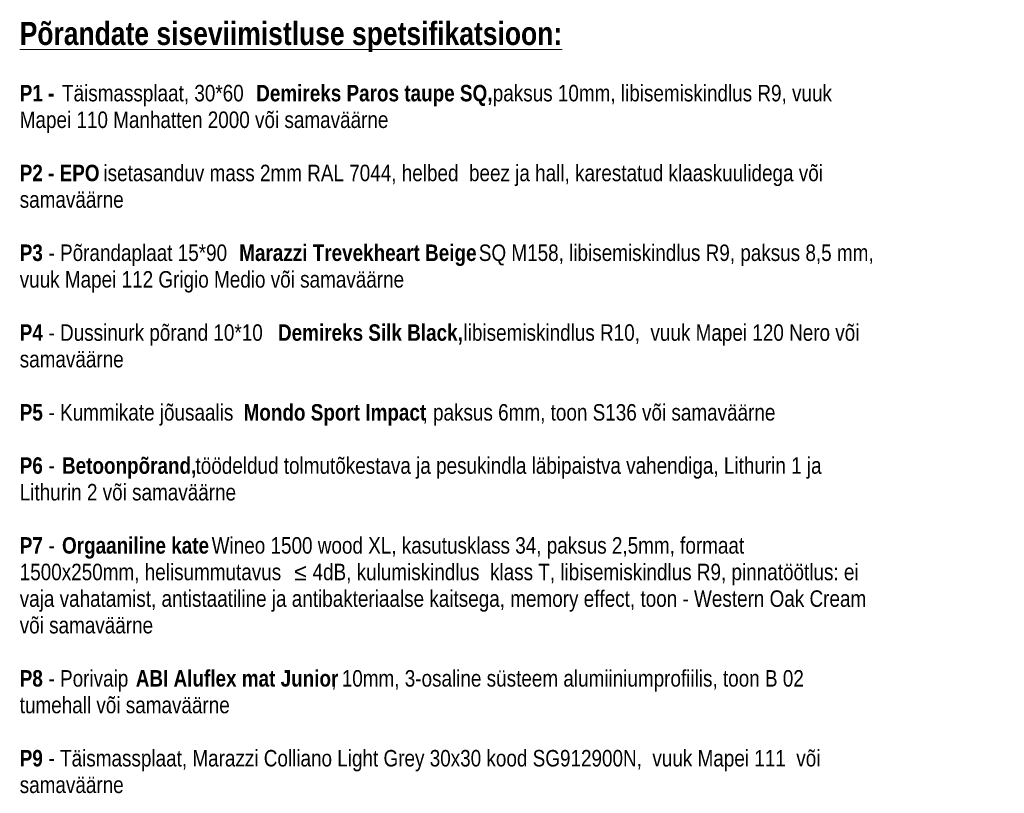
# Model space of a CAD drawing. Header units: millimetres. Extents: x -2180 to 54567, y -1945 to 22251.
# Tile 143 of 143: x 39643 to 54567, y 10517 to 22251. Entities that reach past the tile are written whole.
import ezdxf

# ---------------------------------------------------------------- set-up
doc = ezdxf.new("R2010")
doc.units = ezdxf.units.MM
doc.layers.add('Text Notes', color=7, linetype='Continuous', lineweight=9)
doc.styles.add('Swis721 Cn BT', font='swissc.ttf', dxfattribs={"height": 250})
doc.styles.add('Swis721 Cn BT_2', font='swissc.ttf', dxfattribs={"height": 250})
doc.styles.add('Swis721 Cn BT_B', font='swisscb.ttf', dxfattribs={"height": 250})
doc.styles.add('Swis721 Cn BT_B_1', font='swisscb.ttf', dxfattribs={"height": 350})

msp = doc.modelspace()

# ---------------------------------------------------------------- texts
at = {"layer": 'Text Notes', "attachment_point": 1}
for s, insert, char_height, width, style in [('\\LPõrandate siseviimistluse spetsifikatsioon:', (39643, 22217), 350, 9339.66, 'Swis721 Cn BT_B_1'), ('P1 - ', (39643, 21262), 250, 777.64, 'Swis721 Cn BT_B'), ('Täismassplaat, 30*60', (40284, 21262), 250, 3471.31, 'Swis721 Cn BT'), (' Demireks Paros taupe SQ, ', (43148, 21262), 250, 4441.35, 'Swis721 Cn BT_B'), ('paksus 10mm, libisemiskindlus R9, vuuk ', (46813, 21262), 250, 6493.67, 'Swis721 Cn BT'), ('Mapei 110 Manhatten 2000 või samaväärne', (39643, 20858), 250, 6846.41, 'Swis721 Cn BT'), ('P2 - EPO', (39643, 20051), 250, 1443.04, 'Swis721 Cn BT_B'), (' isetasanduv mass 2mm RAL 7044, helbed  beez ja hall, karestatud klaaskuulidega või ', (40833, 20051), 250, 13524.47, 'Swis721 Cn BT'), ('samaväärne', (39643, 19648), 250, 1891.98, 'Swis721 Cn BT'), ('P3', (39643, 18841), 250, 432.91, 'Swis721 Cn BT_B'), (' - Põrandaplaat 15*90 ', (40000, 18841), 250, 3599.58, 'Swis721 Cn BT'), ('Marazzi Trevekheart Beige', (42970, 18841), 250, 4305.06, 'Swis721 Cn BT_B'), (' SQ M158, libisemiskindlus R9, paksus 8,5 mm,  ', (46522, 18841), 250, 7591.98, 'Swis721 Cn BT'), ('vuuk Mapei 112 Grigio Medio või samaväärne', (39643, 18437), 250, 7118.98, 'Swis721 Cn BT'), ('P4', (39643, 17630), 250, 432.91, 'Swis721 Cn BT_B'), (' - Dussinurk põrand 10*10 ', (40000, 17630), 250, 4313.08, 'Swis721 Cn BT'), ('Demireks Silk Black, ', (43558, 17630), 250, 3407.17, 'Swis721 Cn BT_B'), ('libisemiskindlus R10,  vuuk Mapei 120 Nero või ', (46370, 17630), 250, 7511.81, 'Swis721 Cn BT'), ('samaväärne', (39643, 17227), 250, 1891.98, 'Swis721 Cn BT'), ('P5', (39643, 16420), 250, 432.91, 'Swis721 Cn BT_B'), (' - Kummikate jõusaalis ', (40000, 16420), 250, 3679.75, 'Swis721 Cn BT'), ('Mondo Sport Impact', (43036, 16420), 250, 3286.92, 'Swis721 Cn BT_B'), (', paksus 6mm, toon S136 või samaväärne', (45748, 16420), 250, 6621.94, 'Swis721 Cn BT'), ('P6', (39643, 15613), 250, 432.91, 'Swis721 Cn BT_B'), ('Betoonpõrand, ', (40284, 15613), 250, 2453.16, 'Swis721 Cn BT_B'), ('töödeldud tolmutõkestava ja pesukindla läbipaistva vahendiga, Lithurin 1 ja ', (42308, 15613), 250, 11712.65, 'Swis721 Cn BT'), (' - ', (40000, 15613), 250, 344.73, 'Swis721 Cn BT'), ('Lithurin 2 või samaväärne', (39643, 15209), 250, 4016.45, 'Swis721 Cn BT'), ('P7', (39643, 14402), 250, 432.91, 'Swis721 Cn BT_B'), ('Orgaaniline kate ', (40284, 14402), 250, 2749.79, 'Swis721 Cn BT_B'), ('Wineo 1500 wood XL, kasutusklass 34, paksus 2,5mm, formaat ', (42553, 14402), 250, 10141.35, 'Swis721 Cn BT'), (' - ', (40000, 14402), 250, 344.73, 'Swis721 Cn BT'), ('1500x250mm, helisummutavus ', (39643, 13999), 250, 5042.61, 'Swis721 Cn BT'), ('≤', (43803, 13999), 250, 336.71, 'Swis721 Cn BT_2'), ('4dB, kulumiskindlus  klass T, libisemiskindlus R9, pinnatöötlus: ei ', (44081, 13999), 250, 10357.8, 'Swis721 Cn BT'), ('vaja vahatamist, antistaatiline ja antibakteriaalse kaitsega, memory effect, toon - Western Oak Cream ', (39643, 13595), 250, 15761.18, 'Swis721 Cn BT'), ('või samaväärne', (39643, 13192), 250, 2453.16, 'Swis721 Cn BT'), ('P8', (39643, 12385), 250, 432.91, 'Swis721 Cn BT_B'), (' - Porivaip ', (40000, 12385), 250, 1699.58, 'Swis721 Cn BT'), ('ABI Aluflex mat Junior', (41402, 12385), 250, 3591.56, 'Swis721 Cn BT_B'), (', 10mm, 3-osaline süsteem alumiiniumprofiilis, toon B 02 ', (44365, 12385), 250, 9051.05, 'Swis721 Cn BT'), ('tumehall või samaväärne', (39643, 11981), 250, 3872.15, 'Swis721 Cn BT'), (' - Täismassplaat, Marazzi Colliano Light Grey 30x30 kood SG912900N,  vuuk Mapei 111  või ', (40000, 11174), 250, 14566.66, 'Swis721 Cn BT'), ('P9', (39643, 11174), 250, 432.91, 'Swis721 Cn BT_B'), ('samaväärne', (39643, 10771), 250, 1891.98, 'Swis721 Cn BT')]:
    msp.add_mtext(s, dxfattribs=dict(at, insert=insert, char_height=char_height, width=width, style=style))

doc.saveas('drawing.dxf')
